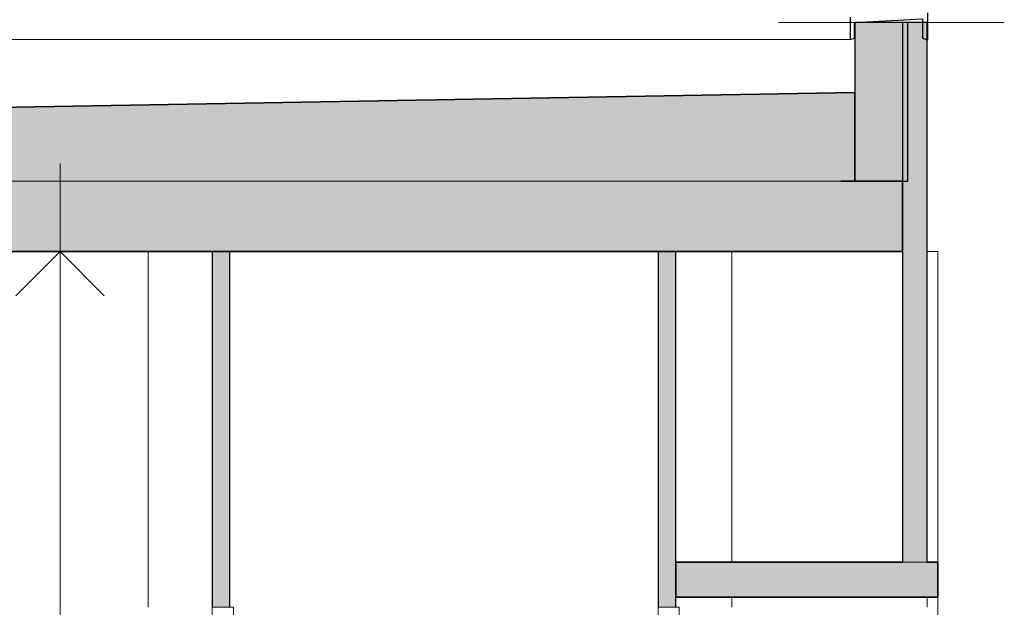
# Model space of a CAD drawing. Header units: millimetres. Extents: x -48837 to 98707, y -908 to 19261.
# Tile 142 of 143: x 95015 to 97806, y 4563 to 6229. Entities that reach past the tile are written whole.
import ezdxf

# ---------------------------------------------------------------- set-up
doc = ezdxf.new("R2010")
doc.units = ezdxf.units.MM
for name, color, linetype, lineweight in [('A-ANNO-DIMS', 211, 'Continuous', 9), ('A-ANNO-DIMS-100', 211, 'Continuous', 9), ('A-DETL-THIN', 151, 'Continuous', 9), ('A-DOOR', 31, 'Continuous', 9), ('A-DOOR-FRAM', 31, 'Continuous', 9), ('A-FLOR', 192, 'Continuous', 9), ('A-FLOR-MCUT', 51, 'Continuous', 9), ('A-FLOR-PATT', 8, 'Continuous', 35), ('A-GENM', 13, 'Continuous', 9), ('A-WALL', 113, 'Continuous', 9), ('I-WALL', 2, 'Continuous', 9)]:
    doc.layers.add(name, color=color, linetype=linetype, lineweight=lineweight)
doc.styles.add('Trebuchet MS_B', font='txt', dxfattribs={"height": 200})
doc.dimstyles.new('Cotes_linéaires_rouge_2mm', dxfattribs={"dimscale": 304.8, "dimtxt": 206.190181, "dimasz": 0.410105, "dimexe": 0.82021, "dimexo": 0.0625, "dimgap": 0.065617, "dimtad": 1, "dimlfac": 0.001, "dimrnd": 0.01, "dimzin": 0, "dimdsep": 46, "dimtxsty": 'Trebuchet MS_B', "dimblk1": 'OPEN30', "dimblk2": 'OPEN30', "dimsah": 1, "dimcen": 0.09, "dimdle": 0.82021, "dimazin": 0, "dimtfac": 1, "dimtdec": 4, "dimtix": 1, "dimtmove": 0, "dimatfit": 3, "dimfxl": 1.64042, "dimfxlon": 1, "dimtvp": 1, "dimtolj": 1, "dimtzin": 0, "dimarcsym": 2})

# ---------------------------------------------------------------- blocks, each defined once
blk = doc.blocks.new('PVC Double - Panneaux vitrés haut - 2m x 2_20m-1043363-Coupe 2')
at = {"layer": 'A-DOOR-FRAM', "lineweight": 18}
for p, q in [((25398.8, 4563.3), (25398.8, 4498.3)), ((25458.8, 4563.3), (25398.8, 4563.3)), ((25458.8, 4513.3), (25458.8, 4563.3))]:
    blk.add_line(p, q, dxfattribs=at)
blk = doc.blocks.new('PVC Double - Panneaux vitrés haut - 2m x 2_20m-V30-Coupe 2')
at = {"layer": 'A-DOOR-FRAM', "lineweight": 18}
for p, q in [((24135, 4563.3), (24135, 4498.3)), ((24195, 4563.3), (24135, 4563.3)), ((24195, 4513.3), (24195, 4563.3))]:
    blk.add_line(p, q, dxfattribs=at)
blk = doc.blocks.new('accortère3 - accortère-1436547-Coupe 2')
at = {"layer": 'A-GENM', "lineweight": 25}
for p, q in [((25942.9, 6236.9), (25942.9, 6172.8)), ((25955.4, 6221.8), (26147.9, 6231.9)), ((26147.9, 6231.9), (26147.9, 6177.3)), ((26162.9, 6171.9), (26162.9, 6248.5)), ((25955.4, 6177.3), (25955.4, 6221.8)), ((25942.9, 6172.8), (25955.4, 6177.3)), ((26147.9, 6177.3), (26162.9, 6171.9))]:
    blk.add_line(p, q, dxfattribs=at)
at = {"layer": 'A-GENM'}
for p, q in [((25428.1, 6172.8), (17980.1, 6172.8)), ((25942.9, 6172.8), (25428.1, 6172.8)), ((26162.9, 6171.9), (26161.9, 6171.9))]:
    blk.add_line(p, q, dxfattribs=at)
blk = doc.blocks.new('DIMBLOCK5-Coupe 2')
at = {"layer": 'A-ANNO-DIMS-100'}
for p, q in [((95129.2, 5821.9), (95129.2, 2063.3)), ((95629.2, 5571.9), (94879.2, 5571.9)), ((95129.2, 5571.9), (95629.2, 5571.9)), ((95629.2, 2313.3), (94879.2, 2313.3)), ((95129.2, 2313.3), (95629.2, 2313.3))]:
    blk.add_line(p, q, dxfattribs=at)
at = {"layer": 'A-ANNO-DIMS-100', "lineweight": 25}
for p, q in [((95129.2, 5571.9), (95004.2, 5446.9)), ((95129.2, 5571.9), (95254.2, 5446.9)), ((95129.2, 2313.3), (95004.2, 2438.3)), ((95129.2, 2313.3), (95254.2, 2438.3))]:
    blk.add_line(p, q, dxfattribs=at)
at = {"layer": 'A-ANNO-DIMS-100', "color": 0, "insert": (94853.2, 3645.5), "char_height": 200, "width": 712.929, "attachment_point": 1, "rotation": 90, "line_spacing_factor": 1.048425, "style": 'Trebuchet MS_B'}
blk.add_mtext('3.26', dxfattribs=at)
blk = doc.blocks.new('_Open30')
at = {"color": 0, "linetype": 'ByBlock', "lineweight": -2}
for p, q in [((-1, 0.268), (0, 0)), ((0, 0), (-1, -0.268)), ((0, 0), (-1, 0))]:
    blk.add_line(p, q, dxfattribs=at)

msp = doc.modelspace()

# ---------------------------------------------------------------- hatches: boundary and pattern name
at = {"layer": 'A-FLOR'}
msp.add_hatch(color=7, dxfattribs=at).paths.add_polyline_path([(97617.196, 4591.708), (97617.196, 4691.708), (96874.384, 4691.708), (96874.384, 4591.708), (97420.78, 4591.708)])
at = {"layer": 'A-FLOR-PATT', "lineweight": 9}
for points in [[(88633.127, 5771.873), (97382.238, 5772.569), (97382.238, 6022.608), (88633.127, 5869.891), (88633.127, 5819.295)], [(90990.125, 5571.873), (97517.236, 5571.873), (97517.236, 5771.873), (88216.378, 5771.873), (88216.378, 5571.873), (89703.994, 5571.873)]]:
    msp.add_hatch(color=7, dxfattribs=at).paths.add_polyline_path(points)
at = {"layer": 'A-WALL'}
msp.add_hatch(color=7, dxfattribs=at).paths.add_polyline_path([(97517.196, 4691.708), (97587.196, 4691.708), (97587.196, 6221.873), (97517.196, 6221.873), (97517.196, 5370.815)])
at = {"layer": 'I-WALL'}
for points in [[(97420.78, 5771.873), (97532.236, 5771.873), (97532.236, 6221.873), (97382.236, 6221.873), (97382.236, 5771.873)], [(95560.568, 4563.308), (95610.568, 4563.308), (95610.568, 5571.873), (95560.568, 5571.873), (95560.568, 5370.815)], [(96824.384, 4563.308), (96874.384, 4563.308), (96874.384, 5571.873), (96824.384, 5571.873), (96824.384, 4922.336)]]:
    msp.add_hatch(color=7, dxfattribs=at).paths.add_polyline_path(points)

# ---------------------------------------------------------------- linework, layer by layer
at = {"layer": 'A-DETL-THIN'}
for p, q in [((97165.516, 6221.873), (97805.516, 6221.873)), ((97587.196, 4591.708), (97587.196, 4563.308))]:
    msp.add_line(p, q, dxfattribs=at)
at = {"layer": 'A-FLOR', "lineweight": 35}
for p, q in [((97382.238, 6022.608), (88633.127, 5869.891)), ((97382.238, 5772.569), (97382.238, 6022.608)), ((97342.326, 5771.873), (97382.238, 5772.569)), ((97517.236, 5771.873), (97342.326, 5771.873)), ((97517.236, 5571.873), (97517.236, 5771.873)), ((88216.378, 5571.873), (97517.236, 5571.873)), ((97517.196, 4691.708), (96874.384, 4691.708)), ((96874.384, 4691.708), (96874.384, 4591.708)), ((97617.196, 4691.708), (97587.196, 4691.708)), ((97617.196, 4591.708), (97617.196, 4691.708)), ((96874.384, 4591.708), (97617.196, 4591.708))]:
    msp.add_line(p, q, dxfattribs=at)
at = {"layer": 'A-FLOR-MCUT'}
msp.add_line((97342.326, 5771.873), (88633.221, 5771.873), dxfattribs=at)
at = {"layer": 'A-WALL', "lineweight": 25}
for p, q in [((97587.196, 6221.873), (97517.196, 6221.873)), ((97517.196, 6221.873), (97517.196, 4691.708)), ((97587.196, 4691.708), (97587.196, 6221.873))]:
    msp.add_line(p, q, dxfattribs=at)
at = {"layer": 'A-WALL'}
for p, q in [((95378.992, 5571.873), (95378.992, 4563.308)), ((97033.08, 5571.873), (97033.08, 4691.708)), ((97588.505, 5571.873), (97617.196, 5571.873)), ((97617.196, 4691.708), (97617.196, 5571.873)), ((97517.196, 4691.708), (97587.196, 4691.708)), ((97033.08, 4591.708), (97033.08, 4563.308)), ((97617.196, 2313.308), (97617.196, 4591.708))]:
    msp.add_line(p, q, dxfattribs=at)
at = {"layer": 'I-WALL', "lineweight": 25}
for p, q in [((97517.196, 6221.873), (97382.236, 6221.873)), ((97382.236, 6221.873), (97382.236, 5771.873)), ((97532.236, 5771.873), (97532.236, 6221.873)), ((97517.236, 5771.873), (97532.236, 5771.873)), ((95560.568, 5571.873), (95560.568, 4563.308)), ((95610.568, 4563.308), (95610.568, 5571.873)), ((96824.384, 5571.873), (96824.384, 4563.308)), ((96874.384, 4563.308), (96874.384, 5571.873))]:
    msp.add_line(p, q, dxfattribs=at)

# ---------------------------------------------------------------- block references
at = {"layer": 'A-DOOR'}
for name in ['PVC Double - Panneaux vitrés haut - 2m x 2_20m-V30-Coupe 2', 'PVC Double - Panneaux vitrés haut - 2m x 2_20m-1043363-Coupe 2']:
    msp.add_blockref(name, (71425.591, 0), dxfattribs=at)
at = {"layer": 'A-GENM'}
msp.add_blockref('accortère3 - accortère-1436547-Coupe 2', (71425.591, 0), dxfattribs=at)

# ---------------------------------------------------------------- dimensions: what is measured, and where the dimension line sits
at = {"layer": 'A-ANNO-DIMS'}
dim = msp.add_linear_dim(base=(95129.153, 2313.308), p1=(95629.153, 5571.873), p2=(95629.153, 2313.308), angle=90, dimstyle='Cotes_linéaires_rouge_2mm', override={"dimpost": '<>', "dimfxl": 3258.56449}, dxfattribs=at)
dim.commit()
dim.dimension.update_dxf_attribs({"geometry": 'DIMBLOCK5-Coupe 2', "text_midpoint": (95005.18, 3942.591)})

doc.saveas('drawing.dxf')
